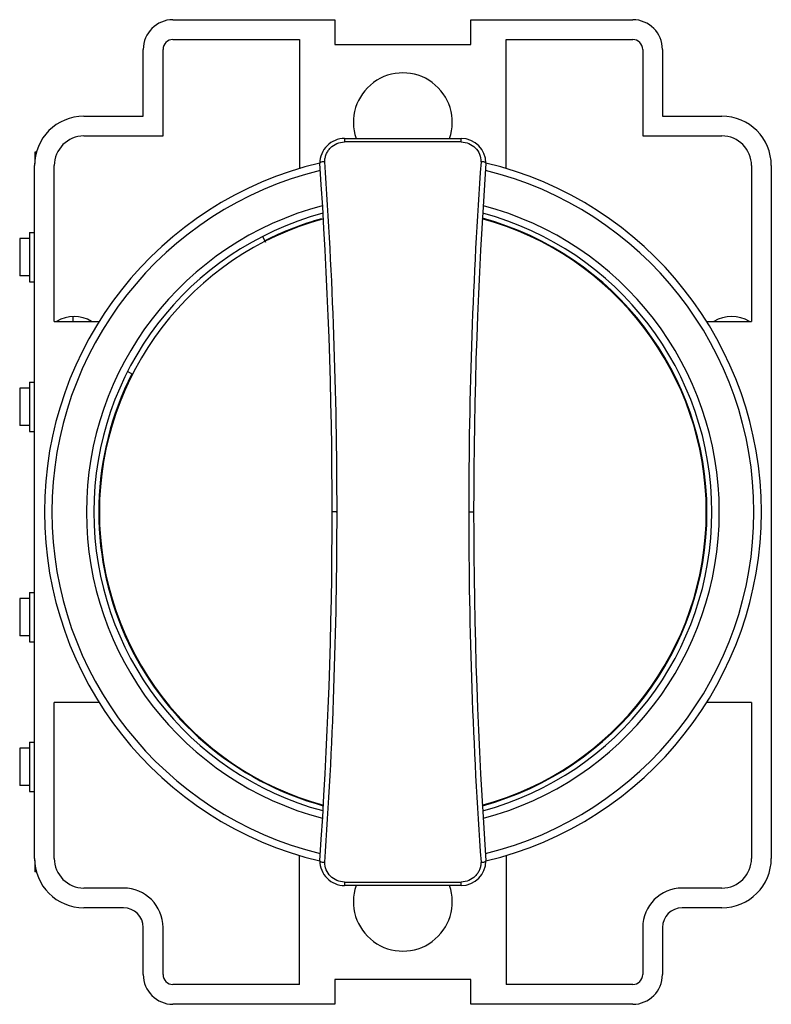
# Model space of a CAD drawing. Header units: millimetres. Extents: x 65.6 to 96, y 178.1 to 217.9.
import ezdxf

# ---------------------------------------------------------------- set-up
doc = ezdxf.new("R2010")
doc.units = ezdxf.units.MM
doc.header["$LTSCALE"] = 30.734
doc.layers.get('0').update_dxf_attribs({"linetype": 'CONTINUOUS'})

msp = doc.modelspace()

# ---------------------------------------------------------------- linework, layer by layer
at = {"color": 7, "linetype": 'Continuous'}
for p, q in [((71.79, 217.893), (78.34, 217.893)), ((78.34, 217.893), (78.34, 216.893)), ((83.84, 216.893), (83.84, 217.893)), ((83.84, 217.893), (90.39, 217.893)), ((71.79, 217.093), (76.915, 217.093)), ((76.915, 217.093), (76.915, 211.869)), ((85.265, 211.874), (85.265, 217.093)), ((85.265, 217.093), (90.39, 217.093)), ((70.59, 213.993), (70.59, 216.693)), ((71.39, 213.193), (71.39, 216.693)), ((78.34, 216.893), (83.84, 216.893)), ((90.79, 216.693), (90.79, 213.193)), ((91.59, 216.693), (91.59, 213.993)), ((68.19, 213.993), (70.59, 213.993)), ((91.59, 213.993), (93.994, 213.993)), ((68.19, 213.193), (71.39, 213.193)), ((78.73, 213.092), (78.73, 212.95)), ((78.73, 213.092), (83.45, 213.092)), ((83.45, 212.95), (78.73, 212.95)), ((83.45, 212.95), (83.45, 213.092)), ((90.79, 213.193), (93.994, 213.193)), ((66.2, 212.543), (66.2, 212.081)), ((66.277, 212.543), (66.2, 212.543)), ((66.19, 183.993), (66.19, 211.993)), ((66.99, 205.7), (66.99, 211.993)), ((95.194, 211.993), (95.194, 205.696)), ((95.994, 211.993), (95.994, 183.993)), ((65.59, 209.043), (65.59, 207.543)), ((65.99, 209.043), (65.59, 209.043)), ((65.99, 209.293), (65.99, 207.293)), ((65.99, 209.293), (66.19, 209.293)), ((75.416, 209.131), (75.53, 208.906)), ((65.99, 207.543), (65.59, 207.543)), ((65.99, 207.293), (66.19, 207.293)), ((67.76, 205.7), (67.76, 205.893)), ((66.99, 205.7), (68.824, 205.7)), ((93.364, 205.696), (95.194, 205.696)), ((70.171, 203.557), (69.953, 203.668)), ((65.59, 202.993), (65.59, 201.493)), ((65.99, 202.993), (65.59, 202.993)), ((65.99, 203.243), (65.99, 201.243)), ((65.99, 203.243), (66.19, 203.243)), ((65.99, 201.493), (65.59, 201.493)), ((65.99, 201.243), (66.19, 201.243)), ((65.99, 194.743), (65.99, 192.743)), ((65.99, 194.743), (66.19, 194.743)), ((65.59, 194.493), (65.59, 192.993)), ((65.99, 194.493), (65.59, 194.493)), ((65.99, 192.993), (65.59, 192.993)), ((65.99, 192.743), (66.19, 192.743)), ((66.99, 183.993), (66.99, 190.286)), ((68.819, 190.286), (66.99, 190.286)), ((95.194, 190.29), (93.359, 190.29)), ((95.194, 190.29), (95.194, 183.993)), ((65.99, 188.693), (65.99, 186.693)), ((65.99, 188.693), (66.19, 188.693)), ((65.59, 188.443), (65.59, 186.943)), ((65.99, 188.443), (65.59, 188.443)), ((65.99, 186.943), (65.59, 186.943)), ((65.99, 186.693), (66.19, 186.693)), ((66.2, 183.905), (66.2, 183.443)), ((76.915, 178.893), (76.915, 184.112)), ((85.265, 184.117), (85.265, 178.893)), ((66.277, 183.443), (66.2, 183.443)), ((69.79, 182.793), (68.19, 182.793)), ((78.73, 183.036), (83.45, 183.036)), ((78.73, 183.036), (78.73, 182.894)), ((83.45, 182.894), (78.73, 182.894)), ((83.45, 182.894), (83.45, 183.036)), ((93.994, 182.793), (92.39, 182.793)), ((69.79, 181.993), (68.19, 181.993)), ((93.994, 181.993), (92.39, 181.993)), ((70.59, 179.293), (70.59, 181.193)), ((71.39, 179.293), (71.39, 181.193)), ((90.79, 181.193), (90.79, 179.293)), ((91.59, 181.193), (91.59, 179.293)), ((76.915, 178.893), (71.79, 178.893)), ((83.84, 179.093), (78.34, 179.093)), ((78.34, 179.093), (78.34, 178.093)), ((83.84, 178.093), (83.84, 179.093)), ((90.39, 178.893), (85.265, 178.893)), ((78.34, 178.093), (71.79, 178.093)), ((90.39, 178.093), (83.84, 178.093))]:
    msp.add_line(p, q, dxfattribs=at)
for centre, radius, start, end in [((71.79, 216.693), 1.2, 90, 180), ((90.39, 216.693), 1.2, 0, 90), ((71.79, 216.693), 0.4, 90, 180), ((90.39, 216.693), 0.4, 0, 90), ((81.09, 213.743), 2, 340.9834, 199.0166), ((68.19, 211.993), 2, 90, 180), ((93.994, 211.993), 2, 0, 90), ((68.19, 211.993), 1.2, 90, 180), ((78.73, 212.092), 1, 90, 180.0016), ((83.45, 212.092), 1, 0, 90), ((93.994, 211.993), 1.2, 0, 90), ((81.09, 197.993), 14.5, 103.4048, 256.5953), ((81.09, 197.993), 14.2, 103.6329, 256.3654), ((-121.772, 197.993), 200, 355.95757, 4.04243), ((283.953, 197.993), 200, 175.95757, 184.04243), ((81.09, 197.993), 14.2, 283.6329, 76.3654), ((81.09, 197.993), 14.5, 283.4048, 76.5953), ((81.09, 197.993), 12.8, 104.7445, 255.258), ((81.09, 197.993), 12.8, 284.7445, 75.258), ((81.09, 197.993), 12.5, 105.0232, 254.9744), ((81.09, 197.993), 12.275, 105.1769, 254.8231), ((81.09, 197.993), 12.3, 105.5471, 117), ((81.09, 197.993), 12.3, 105.1769, 105.2156), ((81.09, 197.993), 12.275, 285.1769, 74.8231), ((81.09, 197.993), 12.3, 285.1773, 74.8163), ((81.09, 197.993), 12.5, 285.0232, 74.9744), ((67.79, 204.493), 1.4, 59.5464, 120.4536), ((94.39, 204.493), 1.4, 59.2241, 120.7759), ((81.09, 197.993), 12.3, 153, 254.8225), ((68.19, 183.993), 2, 180, 270), ((68.19, 183.993), 1.2, 180, 270), ((78.73, 183.894), 1, 179.9982, 270), ((83.45, 183.894), 1, 270, 360), ((93.994, 183.993), 2, 270, 360), ((93.994, 183.993), 1.2, 270, 360), ((69.79, 181.193), 1.6, 0, 90), ((81.09, 182.243), 2, 160.9834, 19.0166), ((92.39, 181.193), 1.6, 90, 180), ((69.79, 181.193), 0.8, 0, 90), ((92.39, 181.193), 0.8, 90, 180), ((71.79, 179.293), 1.2, 180, 270), ((71.79, 179.293), 0.4, 180, 270), ((90.39, 179.293), 1.2, 270, 360), ((90.39, 179.293), 0.4, 270, 360)]:
    msp.add_arc(centre, radius, start, end, dxfattribs=at)
for points, knots in [([(77.93, 212.152), (77.932, 212.203), (77.942, 212.306), (77.986, 212.455), (78.059, 212.592), (78.19, 212.755), (78.412, 212.907), (78.625, 212.95), (78.73, 212.95)], [0, 0, 0, 0, 0.123089, 0.246368, 0.370286, 0.494984, 0.746016, 1, 1, 1, 1]), ([(83.45, 212.95), (83.556, 212.95), (83.768, 212.907), (84.033, 212.727), (84.208, 212.463), (84.25, 212.255), (84.25, 212.153)], [0, 0, 0, 0, 0.253596, 0.50485, 0.753262, 1, 1, 1, 1]), ([(77.93, 212.152), (77.904, 212.151), (77.856, 212.149), (77.801, 212.138), (77.765, 212.125), (77.744, 212.114), (77.73, 212.101), (77.73, 212.092)], [0, 0, 0, 0, 0.355771, 0.662507, 0.78423, 0.880809, 1, 1, 1, 1]), ([(78.428, 197.995), (78.427, 200.379), (78.343, 205.102), (78.096, 209.819), (77.93, 212.152)], [0, 0, 0, 0, 0.504786, 1, 1, 1, 1]), ([(84.251, 212.153), (84.084, 209.819), (83.837, 205.1), (83.754, 200.376), (83.753, 197.991)], [0, 0, 0, 0, 0.495214, 1, 1, 1, 1]), ([(84.45, 212.092), (84.451, 212.101), (84.437, 212.114), (84.416, 212.125), (84.38, 212.138), (84.324, 212.148), (84.276, 212.152), (84.25, 212.153)], [0, 0, 0, 0, 0.119004, 0.215668, 0.337463, 0.644143, 1, 1, 1, 1]), ([(77.93, 183.833), (78.097, 186.166), (78.344, 190.885), (78.427, 195.61), (78.428, 197.995)], [0, 0, 0, 0, 0.495214, 1, 1, 1, 1]), ([(78.428, 197.992), (78.415, 197.993), (78.39, 197.993), (78.353, 197.993), (78.319, 197.993), (78.289, 197.993), (78.267, 197.993), (78.252, 197.993), (78.244, 197.993), (78.237, 197.993), (78.232, 197.993), (78.23, 197.992), (78.228, 197.993), (78.228, 197.993)], [0, 0, 0, 0, 0.194425, 0.382255, 0.555107, 0.706532, 0.830848, 0.881384, 0.92345, 0.956563, 0.980479, 0.995017, 1, 1, 1, 1]), ([(83.753, 197.993), (83.778, 197.993), (83.815, 197.993), (83.862, 197.993), (83.892, 197.993), (83.914, 197.993), (83.929, 197.993), (83.937, 197.993), (83.944, 197.993), (83.949, 197.993), (83.951, 197.993), (83.953, 197.993), (83.953, 197.993)], [0, 0, 0, 0, 0.382262, 0.555116, 0.706543, 0.830861, 0.881396, 0.923463, 0.956576, 0.98049, 0.995025, 1, 1, 1, 1]), ([(83.753, 197.991), (83.754, 195.607), (83.838, 190.884), (84.085, 186.167), (84.251, 183.834)], [0, 0, 0, 0, 0.504786, 1, 1, 1, 1]), ([(77.73, 183.894), (77.73, 183.885), (77.744, 183.872), (77.765, 183.861), (77.801, 183.848), (77.857, 183.837), (77.905, 183.834), (77.93, 183.833)], [0, 0, 0, 0, 0.119019, 0.215682, 0.337474, 0.644148, 1, 1, 1, 1]), ([(84.251, 183.834), (84.277, 183.834), (84.325, 183.837), (84.38, 183.848), (84.416, 183.861), (84.437, 183.872), (84.451, 183.885), (84.45, 183.894)], [0, 0, 0, 0, 0.355775, 0.662514, 0.784239, 0.88082, 1, 1, 1, 1]), ([(78.73, 183.036), (78.625, 183.036), (78.413, 183.079), (78.148, 183.259), (77.973, 183.523), (77.931, 183.731), (77.931, 183.833)], [0, 0, 0, 0, 0.253596, 0.50485, 0.753262, 1, 1, 1, 1]), ([(84.251, 183.834), (84.249, 183.782), (84.239, 183.68), (84.195, 183.531), (84.122, 183.394), (83.991, 183.231), (83.769, 183.079), (83.556, 183.036), (83.45, 183.036)], [0, 0, 0, 0, 0.123089, 0.246368, 0.370286, 0.494984, 0.746016, 1, 1, 1, 1])]:
    msp.add_open_spline(points, degree=3, knots=knots, dxfattribs=at)

doc.saveas('drawing.dxf')
